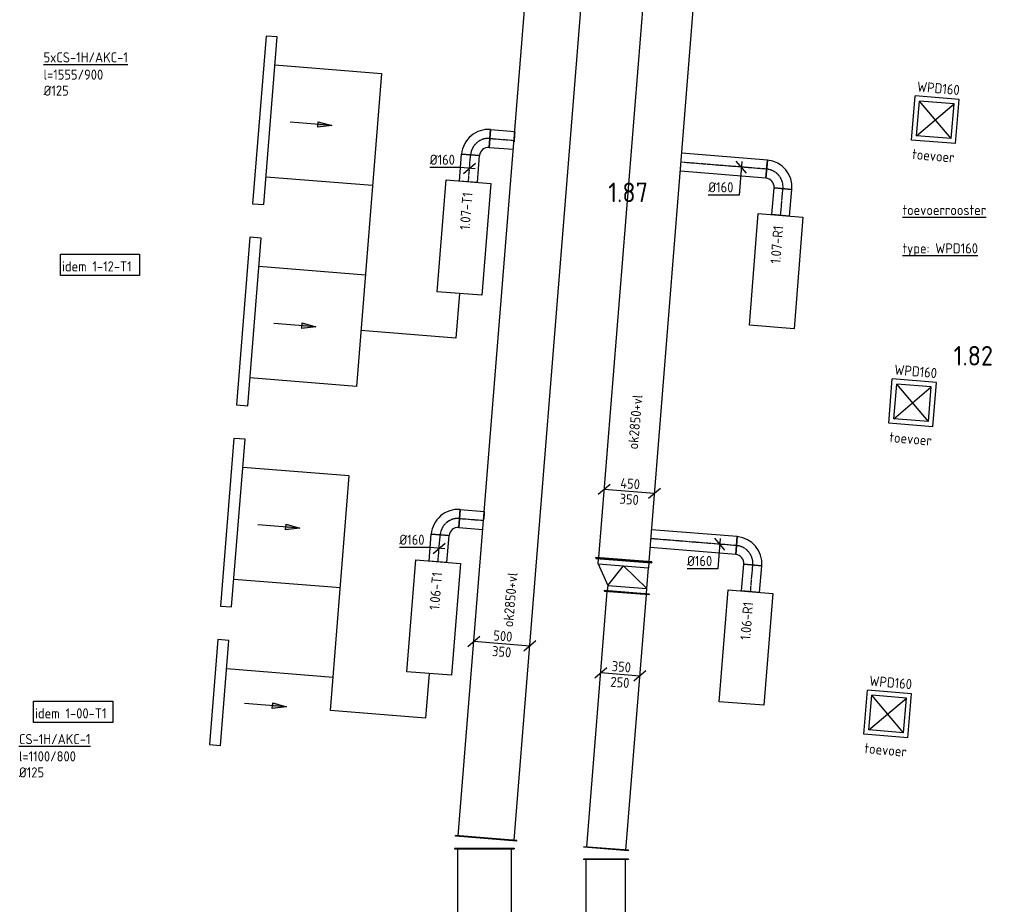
# Model space of a CAD drawing. Header units: millimetres. Extents: x -2733 to 48660, y -299 to 65852.
# Tile 8 of 44: x -2405 to 6379, y 21500 to 29389. Entities that reach past the tile are written whole.
import ezdxf

# ---------------------------------------------------------------- set-up
doc = ezdxf.new("R2010")
doc.units = ezdxf.units.MM
doc.linetypes.add('CENTER2', pattern=[28.575, 19.05, -3.175, 3.175, -3.175])
doc.linetypes.add('SMALL_DASH', pattern=[1.5, 0.5, -1])
for name, color, linetype in [('bTuwkundig', 7, 'Continuous'), ('WL570---_APP', 2, 'Continuous'), ('WL570---_RETOUR_D', 4, 'Continuous'), ('WL570---_RETOUR_HL', 1, 'CENTER2'), ('WL570---_TOEVOER', 3, 'Continuous'), ('WL570---_TOEVOER_D', 3, 'Continuous'), ('WL570---_TOEVOER_HL', 1, 'CENTER2'), ('WL570---_TOEVOER_RST', 3, 'Continuous'), ('WL570---_TOEVOER_RST_HL', 1, 'CENTER2'), ('WM570---', 1, 'Continuous'), ('WM570---_RETOUR', 1, 'Continuous'), ('WM570---_TOEVOER', 1, 'Continuous')]:
    doc.layers.add(name, color=color, linetype=linetype)
doc.styles.add('STABICAD-018', font='ISOCP.SHX', dxfattribs={"height": 90})
doc.styles.add('STABICAD-025', font='ISOCP.SHX', dxfattribs={"height": 125})
doc.styles.add('STABICAD-035', font='ISOCP.SHX', dxfattribs={"height": 175})

# ---------------------------------------------------------------- blocks, each defined once
blk = doc.blocks.new('*U131')
at = {"color": 0, "linetype": 'Continuous'}
for p, q in [((0, 265, -2975), (5, 265, -2975)), ((0, -265, -2975), (0, 265, -2975)), ((5, -265, -2975), (5, 265, -2975)), ((1488.2, 265, -2975), (1483.2, 265, -2975)), ((1483.2, -265, -2975), (1483.2, 265, -2975)), ((1488.2, -265, -2975), (1488.2, 265, -2975)), ((5, 240, -2975), (1483.2, 240, -2975)), ((5, -240, -2975), (1483.2, -240, -2975)), ((0, -265, -2975), (5, -265, -2975)), ((1488.2, -265, -2975), (1483.2, -265, -2975))]:
    blk.add_line(p, q, dxfattribs=at)
at = {"layer": 'WM570---', "color": 2, "style": 'STABICAD-018'}
for tag, p in [('CODE', (1740, 22000.8, 2975)), ('SECTIONCODE', (1890, 21851.9, 2975)), ('POSITIONCODE', (1890, 21390.4, 2975))]:
    blk.add_attdef(tag, p, '', height=1.8, dxfattribs=at)
blk = doc.blocks.new('*U127')
at = {"color": 0, "linetype": 'Continuous'}
for p, q in [((0, 200, -2975), (5, 200, -2975)), ((0, -200, -2975), (0, 200, -2975)), ((5, -200, -2975), (5, 200, -2975)), ((1467.9, 200, -2975), (1462.9, 200, -2975)), ((1462.9, -200, -2975), (1462.9, 200, -2975)), ((1467.9, -200, -2975), (1467.9, 200, -2975)), ((5, 175, -2975), (1462.9, 175, -2975)), ((5, -175, -2975), (1462.9, -175, -2975)), ((0, -200, -2975), (5, -200, -2975)), ((1467.9, -200, -2975), (1462.9, -200, -2975))]:
    blk.add_line(p, q, dxfattribs=at)
at = {"layer": 'WM570---', "color": 2, "style": 'STABICAD-018'}
for tag, p in [('POSITIONCODE', (2675, 21399.7, 2975)), ('CODE', (2825, 20436, 2975)), ('SECTIONCODE', (2825, 20436, 2975))]:
    blk.add_attdef(tag, p, '', height=1.8, dxfattribs=at)
blk = doc.blocks.new('*U556')
at = {"color": 0, "linetype": 'Continuous'}
for p, q in [((0, 275, -3025), (5, 275, -3025)), ((0, -275, -3025), (0, 275, -3025)), ((5, -275, -3025), (5, 275, -3025)), ((9193.7, 275, -3025), (9188.7, 275, -3025)), ((9188.7, -275, -3025), (9188.7, 275, -3025)), ((9193.7, -275, -3025), (9193.7, 275, -3025)), ((5, 250, -3025), (9188.7, 250, -3025)), ((5, -250, -3025), (9188.7, -250, -3025)), ((0, -275, -3025), (5, -275, -3025)), ((9193.7, -275, -3025), (9188.7, -275, -3025))]:
    blk.add_line(p, q, dxfattribs=at)
at = {"layer": 'WL570---_TOEVOER_D', "color": 2, "style": 'STABICAD-018'}
for tag, p in [('POSITIONCODE', (1829.9, 24870.1, 3025)), ('SECTIONCODE', (1775.2, 24188.8, 3025))]:
    blk.add_attdef(tag, p, '', height=1.8, dxfattribs=at)
blk.add_attdef('CODE', (1756.9, 22086, 3025), '', height=1.8, rotation=175, dxfattribs=at)
blk = doc.blocks.new('*U560')
at = {"color": 0, "linetype": 'Continuous'}
for p, q in [((-195.4, 65.8, -3025), (-303, -25.8, -3025)), ((249.2, -20, -3025), (-249.2, 20, -3025)), ((303, 25.8, -3025), (195.4, -65.8, -3025))]:
    blk.add_line(p, q, dxfattribs=at)
at = {"color": 0, "linetype": 'Continuous', "style": 'STABICAD-018'}
for s, p in [('500', (-78.8, 31.4, -3025)), ('350', (-90, -108.1, -3025))]:
    blk.add_text(s, height=90, rotation=355.41, dxfattribs=at).set_placement(p)
at = {"layer": 'WL570---_TOEVOER_D', "color": 2, "style": 'STABICAD-018'}
blk.add_attdef('CODE', (1896.3, 23822.7, 3025), '', height=1.8, dxfattribs=at)
blk = doc.blocks.new('*U587')
at = {"color": 0, "linetype": 'Continuous'}
for p, q in [((0, 250, -3025), (5, 250, -3025)), ((0, -250, -3025), (0, 250, -3025)), ((5, -250, -3025), (5, 250, -3025)), ((5, 225, -3025), (6616, 225, -3025)), ((6621, 250, -3025), (6616, 250, -3025)), ((6616, -250, -3025), (6616, 250, -3025)), ((6621, -250, -3025), (6621, 250, -3025)), ((0, -250, -3025), (5, -250, -3025)), ((5, -225, -3025), (6616, -225, -3025)), ((6621, -250, -3025), (6616, -250, -3025))]:
    blk.add_line(p, q, dxfattribs=at)
at = {"layer": 'WM570---', "color": 2, "style": 'STABICAD-018'}
for tag, p in [('SECTIONCODE', (3020.4, 26888.9, 3025)), ('POSITIONCODE', (2953.4, 26054.9, 3025))]:
    blk.add_attdef(tag, p, '', height=1.8, dxfattribs=at)
blk.add_attdef('CODE', (2984.6, 24569.3, 3025), '', height=1.8, rotation=175, dxfattribs=at)
blk = doc.blocks.new('*U588')
at = {"color": 0, "linetype": 'Continuous'}
for p, q in [((0, 200, -2975), (5, 200, -2975)), ((0, -200, -2975), (0, 200, -2975)), ((5, -200, -2975), (5, 200, -2975)), ((2294.2, 200, -2975), (2289.2, 200, -2975)), ((2289.2, -200, -2975), (2289.2, 200, -2975)), ((2294.2, -200, -2975), (2294.2, 200, -2975)), ((5, 175, -2975), (2289.2, 175, -2975)), ((5, -175, -2975), (2289.2, -175, -2975)), ((0, -200, -2975), (5, -200, -2975)), ((2294.2, -200, -2975), (2289.2, -200, -2975))]:
    blk.add_line(p, q, dxfattribs=at)
at = {"layer": 'WM570---', "color": 2, "style": 'STABICAD-018'}
for tag, p in [('POSITIONCODE', (2797.6, 23489.7, 2975)), ('CODE', (2827.9, 21992.7, 2975)), ('SECTIONCODE', (2827.9, 21992.7, 2975))]:
    blk.add_attdef(tag, p, '', height=1.8, rotation=355, dxfattribs=at)
blk = doc.blocks.new('*U589')
at = {"color": 0, "linetype": 'Continuous'}
for p, q in [((-50, 250, -3025), (-45, 250, -3025)), ((-50, -250, -3025), (-50, 250, -3025)), ((-45, -250, -3025), (-45, 250, -3025)), ((-45, 225, -3025), (0, 225, -3025)), ((186.6, 225, -3025), (0, 225, -3025)), ((0, -225, -3025), (0, 225, -3025)), ((186.6, 225, -3025), (0, 0, -3025)), ((231.6, 225, -3025), (186.6, 225, -3025)), ((186.6, -125, -3025), (186.6, 225, -3025)), ((236.6, 250, -3025), (231.6, 250, -3025)), ((231.6, -150, -3025), (231.6, 250, -3025)), ((236.6, -150, -3025), (236.6, 250, -3025)), ((186.6, -125, -3025), (0, 0, -3025)), ((0, -225, -3025), (186.6, -125, -3025)), ((186.6, -125, -3025), (231.6, -125, -3025)), ((236.6, -150, -3025), (231.6, -150, -3025)), ((-50, -250, -3025), (-45, -250, -3025)), ((0, -225, -3025), (-45, -225, -3025))]:
    blk.add_line(p, q, dxfattribs=at)
at = {"layer": 'WM570---', "color": 2, "style": 'STABICAD-018'}
for tag in ['CODE', 'SECTIONCODE', 'POSITIONCODE']:
    blk.add_attdef(tag, (2980.6, 24519.4, 3025), '', height=1.8, dxfattribs=at)
blk = doc.blocks.new('*U142')
at = {"color": 0, "linetype": 'Continuous'}
for p, q in [((0, 80, -3000), (238.9, 80, -3000)), ((0, -80, -3000), (0, 80, -3000)), ((238.9, 80, -3000), (238.9, -80, -3000)), ((0, -80, -3000), (238.9, -80, -3000))]:
    blk.add_line(p, q, dxfattribs=at)
at = {"layer": 'WL570---_RETOUR_HL', "linetype": 'CENTER2'}
blk.add_line((0, 0, -3000), (238.9, 0, -3000), dxfattribs=at)
at = {"layer": 'WM570---', "color": 2, "style": 'STABICAD-018'}
for tag in ['CODE', 'SECTIONCODE', 'POSITIONCODE']:
    blk.add_attdef(tag, (4114.9, 24287.8, 3000), '', height=1.8, dxfattribs=at)
blk = doc.blocks.new('*U143')
at = {"color": 0, "linetype": 'Continuous'}
for p, q in [((-80, 160, -3000), (80, 160, -3000)), ((0, 160, -3000), (76, 160, -3000)), ((76, 160, -3000), (76, 160.5, -3000)), ((-160, -80, -3000), (-160, 80, -3000))]:
    blk.add_line(p, q, dxfattribs=at)
for radius in [80, 240]:
    blk.add_arc((-160, 160, -3000), radius, 270, 0, dxfattribs=at)
at = {"layer": 'WL570---_RETOUR_HL', "linetype": 'CENTER2'}
blk.add_arc((-160, 160, -3000), 160, 270, 0, dxfattribs=at)
at = {"layer": 'WM570---', "color": 2, "style": 'STABICAD-018'}
for tag in ['CODE', 'SECTIONCODE', 'POSITIONCODE']:
    blk.add_attdef(tag, (4149.6, 24685.1, 3000), '', height=1.8, dxfattribs=at)
blk = doc.blocks.new('*U590')
at = {"color": 0, "linetype": 'Continuous'}
for p, q in [((0, 80, -3000), (767, 80, -3000)), ((0, -80, -3000), (0, 80, -3000)), ((0, -80, -3000), (767, -80, -3000))]:
    blk.add_line(p, q, dxfattribs=at)
at = {"color": 2, "linetype": 'SMALL_DASH'}
blk.add_line((767, 80, -3000), (767, -80, -3000), dxfattribs=at)
at = {"layer": 'WL570---_RETOUR_HL', "linetype": 'CENTER2'}
blk.add_line((0, 0, -3000), (767, 0, -3000), dxfattribs=at)
at = {"layer": 'WM570---', "color": 2, "style": 'STABICAD-018'}
for tag in ['CODE', 'SECTIONCODE', 'POSITIONCODE']:
    blk.add_attdef(tag, (3990.2, 24699.1, 3000), '', height=1.8, dxfattribs=at)
blk = doc.blocks.new('*U598')
at = {"color": 0, "linetype": 'Continuous'}
for p, q in [((45.8, -53.8, -3000), (-45.8, 53.8, -3000)), ((4, 49.8, -3000), (-17.6, -218.9, -3000)), ((-17.6, -218.9, -3000), (-292.6, -218.9, -3000))]:
    blk.add_line(p, q, dxfattribs=at)
at = {"color": 0, "linetype": 'Continuous', "style": 'STABICAD-018'}
blk.add_text('%%c160', height=90, dxfattribs=at).set_placement((-292.6, -193.9, -3000))
at = {"layer": 'WM570---', "color": 2, "style": 'STABICAD-018'}
blk.add_attdef('CODE', (3841, 24711.1, 3000), '', height=1.8, dxfattribs=at)
blk = doc.blocks.new('*U597')
at = {"color": 0, "linetype": 'Continuous'}
for p, q in [((-120.6, 59.8, -2975), (-228.3, -31.8, -2975)), ((174.4, -14, -2975), (-174.4, 14, -2975)), ((228.3, 31.8, -2975), (120.6, -59.8, -2975))]:
    blk.add_line(p, q, dxfattribs=at)
at = {"color": 0, "linetype": 'Continuous', "style": 'STABICAD-018'}
for s, p in [('350', (-78.8, 31.4, -2975)), ('250', (-91.1, -108.1, -2975))]:
    blk.add_text(s, height=90, rotation=355.41, dxfattribs=at).set_placement(p)
at = {"layer": 'WM570---', "color": 2, "style": 'STABICAD-018'}
blk.add_attdef('CODE', (2952.9, 23549.2, 2975), '', height=1.8, dxfattribs=at)
blk = doc.blocks.new('*U596')
at = {"color": 0, "linetype": 'Continuous'}
for p, q in [((-170.4, 63.8, -3025), (-278.1, -27.8, -3025)), ((224.3, -18, -3025), (-224.3, 18, -3025)), ((278.1, 27.8, -3025), (170.4, -63.8, -3025))]:
    blk.add_line(p, q, dxfattribs=at)
at = {"color": 0, "linetype": 'Continuous', "style": 'STABICAD-018'}
for s, p in [('450', (-83.3, 31.8, -3025)), ('350', (-90, -108.1, -3025))]:
    blk.add_text(s, height=90, rotation=355.41, dxfattribs=at).set_placement(p)
at = {"layer": 'WM570---', "color": 2, "style": 'STABICAD-018'}
blk.add_attdef('CODE', (3033.8, 25181.6, 3025), '', height=1.8, dxfattribs=at)
blk = doc.blocks.new('*U136')
at = {"color": 0, "linetype": 'Continuous'}
for p, q in [((0, 80, -3000), (240, 80, -3000)), ((0, -80, -3000), (0, 80, -3000)), ((240, 80, -3000), (240, -80, -3000)), ((0, -80, -3000), (240, -80, -3000))]:
    blk.add_line(p, q, dxfattribs=at)
at = {"layer": 'WL570---_TOEVOER_HL', "linetype": 'CENTER2'}
blk.add_line((0, 0, -3000), (240, 0, -3000), dxfattribs=at)
at = {"layer": 'WM570---', "color": 2, "style": 'STABICAD-018'}
for tag in ['SECTIONCODE', 'CODE', 'POSITIONCODE']:
    blk.add_attdef(tag, (1327.3, 24555.2, 3000), '', height=1.8, dxfattribs=at)
blk = doc.blocks.new('*U138')
at = {"color": 0, "linetype": 'Continuous'}
for p, q in [((-160, -80, -3000), (-160, 80, -3000)), ((80, -160, -3000), (-80, -160, -3000)), ((76, -160, -3000), (0, -160, -3000)), ((76, -160, -3000), (76, -160, -3000))]:
    blk.add_line(p, q, dxfattribs=at)
for radius, start in [(240, 0), (80, 360)]:
    blk.add_arc((-160, -160, -3000), radius, start, 90, dxfattribs=at)
at = {"layer": 'WL570---_TOEVOER_HL', "linetype": 'CENTER2'}
blk.add_arc((-160, -160, -3000), 160, 0, 90, dxfattribs=at)
at = {"layer": 'WM570---', "color": 2, "style": 'STABICAD-018'}
for tag in ['SECTIONCODE', 'CODE', 'POSITIONCODE']:
    blk.add_attdef(tag, (1359.2, 24953.8, 3000), '', height=1.8, dxfattribs=at)
blk = doc.blocks.new('*U559')
at = {"color": 0, "linetype": 'Continuous'}
for p, q in [((0, 80, -3000), (215.9, 80, -3000)), ((0, -80, -3000), (0, 80, -3000)), ((0, -80, -3000), (215.9, -80, -3000))]:
    blk.add_line(p, q, dxfattribs=at)
at = {"color": 2, "linetype": 'SMALL_DASH'}
blk.add_line((215.9, 80, -3000), (215.9, -80, -3000), dxfattribs=at)
at = {"layer": 'WL570---_TOEVOER_HL', "linetype": 'CENTER2'}
blk.add_line((0, 0, -3000), (215.9, 0, -3000), dxfattribs=at)
at = {"layer": 'WL570---_TOEVOER_D', "color": 2, "style": 'STABICAD-018'}
for tag in ['SECTIONCODE', 'CODE', 'POSITIONCODE']:
    blk.add_attdef(tag, (1518.7, 24941.1, 3000), '', height=1.8, dxfattribs=at)
blk = doc.blocks.new('*U140')
at = {"color": 0, "linetype": 'Continuous'}
for p, q in [((-79.7, 6.4, -3000), (-354.8, 6.4, -3000)), ((49.8, -4, -3000), (-79.7, 6.4, -3000)), ((-53.8, -45.9, -3000), (53.8, 45.9, -3000))]:
    blk.add_line(p, q, dxfattribs=at)
at = {"color": 0, "linetype": 'Continuous', "style": 'STABICAD-018'}
blk.add_text('%%c160', height=90, dxfattribs=at).set_placement((-354.8, 31.4, -3000))
at = {"layer": 'WM570---', "color": 2, "style": 'STABICAD-018'}
blk.add_attdef('CODE', (1336.9, 24674.8, 3000), '', height=1.8, dxfattribs=at)
blk = doc.blocks.new('*U137')
at = {"color": 0, "linetype": 'Continuous'}
for p, q in [((0, 80, -3000), (240, 80, -3000)), ((0, -80, -3000), (0, 80, -3000)), ((240, 80, -3000), (240, -80, -3000)), ((0, -80, -3000), (240, -80, -3000))]:
    blk.add_line(p, q, dxfattribs=at)
at = {"layer": 'WL570---_TOEVOER_HL', "linetype": 'CENTER2'}
blk.add_line((0, 0, -3000), (240, 0, -3000), dxfattribs=at)
at = {"layer": 'WM570---', "color": 2, "style": 'STABICAD-018'}
for tag in ['CODE', 'SECTIONCODE', 'POSITIONCODE']:
    blk.add_attdef(tag, (1598.5, 27944.3, 3000), '', height=1.8, dxfattribs=at)
blk = doc.blocks.new('*U141')
at = {"color": 0, "linetype": 'Continuous'}
for p, q in [((-79.7, 6.4, -3000), (-354.8, 6.4, -3000)), ((49.8, -4, -3000), (-79.7, 6.4, -3000)), ((-53.8, -45.9, -3000), (53.8, 45.9, -3000))]:
    blk.add_line(p, q, dxfattribs=at)
at = {"color": 0, "linetype": 'Continuous', "style": 'STABICAD-018'}
blk.add_text('%%c160', height=90, dxfattribs=at).set_placement((-354.8, 31.4, -3000))
at = {"layer": 'WM570---', "color": 2, "style": 'STABICAD-018'}
blk.add_attdef('CODE', (1608.1, 28064, 3000), '', height=1.8, dxfattribs=at)
blk = doc.blocks.new('*U139')
at = {"color": 0, "linetype": 'Continuous'}
for p, q in [((-160, -80, -3000), (-160, 80, -3000)), ((80, -160, -3000), (-80, -160, -3000)), ((76, -160, -3000), (0, -160, -3000)), ((76, -160, -3000), (76, -160, -3000))]:
    blk.add_line(p, q, dxfattribs=at)
for radius, start in [(240, 0), (80, 360)]:
    blk.add_arc((-160, -160, -3000), radius, start, 90, dxfattribs=at)
at = {"layer": 'WL570---_TOEVOER_HL', "linetype": 'CENTER2'}
blk.add_arc((-160, -160, -3000), 160, 0, 90, dxfattribs=at)
at = {"layer": 'WM570---', "color": 2, "style": 'STABICAD-018'}
for tag in ['CODE', 'SECTIONCODE', 'POSITIONCODE']:
    blk.add_attdef(tag, (1630.4, 28343, 3000), '', height=1.8, dxfattribs=at)
blk = doc.blocks.new('*U558')
at = {"color": 0, "linetype": 'Continuous'}
for p, q in [((0, 80, -3000), (216.8, 80, -3000)), ((0, -80, -3000), (0, 80, -3000)), ((0, -80, -3000), (216.8, -80, -3000))]:
    blk.add_line(p, q, dxfattribs=at)
at = {"color": 2, "linetype": 'SMALL_DASH'}
blk.add_line((216.8, 80, -3000), (216.8, -80, -3000), dxfattribs=at)
at = {"layer": 'WL570---_TOEVOER_HL', "linetype": 'CENTER2'}
blk.add_line((0, 0, -3000), (216.8, 0, -3000), dxfattribs=at)
at = {"layer": 'WL570---_TOEVOER_D', "color": 2, "style": 'STABICAD-018'}
for tag in ['CODE', 'SECTIONCODE', 'POSITIONCODE']:
    blk.add_attdef(tag, (1789.9, 28330.3, 3000), '', height=1.8, dxfattribs=at)
blk = doc.blocks.new('*U145')
at = {"color": 0, "linetype": 'Continuous'}
for p, q in [((0, 80, -3000), (238.9, 80, -3000)), ((0, -80, -3000), (0, 80, -3000)), ((238.9, 80, -3000), (238.9, -80, -3000)), ((0, -80, -3000), (238.9, -80, -3000))]:
    blk.add_line(p, q, dxfattribs=at)
at = {"layer": 'WL570---_RETOUR_HL', "linetype": 'CENTER2'}
blk.add_line((0, 0, -3000), (238.9, 0, -3000), dxfattribs=at)
at = {"layer": 'WM570---', "color": 2, "style": 'STABICAD-018'}
for tag in ['SECTIONCODE', 'CODE', 'POSITIONCODE']:
    blk.add_attdef(tag, (4383.5, 27645.3, 3000), '', height=1.8, dxfattribs=at)
blk = doc.blocks.new('*U144')
at = {"color": 0, "linetype": 'Continuous'}
for p, q in [((-80, 160, -3000), (80, 160, -3000)), ((0, 160, -3000), (76, 160, -3000)), ((76, 160, -3000), (76, 160.5, -3000)), ((-160, -80, -3000), (-160, 80, -3000))]:
    blk.add_line(p, q, dxfattribs=at)
for radius, end in [(80, 0), (240, 360)]:
    blk.add_arc((-160, 160, -3000), radius, 270, end, dxfattribs=at)
at = {"layer": 'WL570---_RETOUR_HL', "linetype": 'CENTER2'}
blk.add_arc((-160, 160, -3000), 160, 270, 0, dxfattribs=at)
at = {"layer": 'WM570---', "color": 2, "style": 'STABICAD-018'}
for tag in ['CODE', 'SECTIONCODE', 'POSITIONCODE']:
    blk.add_attdef(tag, (4418.3, 28042.6, 3000), '', height=1.8, dxfattribs=at)
blk = doc.blocks.new('*U591')
at = {"color": 0, "linetype": 'Continuous'}
for p, q in [((0, 80, -3000), (766.1, 80, -3000)), ((0, -80, -3000), (0, 80, -3000)), ((0, -80, -3000), (766.1, -80, -3000))]:
    blk.add_line(p, q, dxfattribs=at)
at = {"color": 2, "linetype": 'SMALL_DASH'}
blk.add_line((766.1, 80, -3000), (766.1, -80, -3000), dxfattribs=at)
at = {"layer": 'WL570---_RETOUR_HL', "linetype": 'CENTER2'}
blk.add_line((0, 0, -3000), (766.1, 0, -3000), dxfattribs=at)
at = {"layer": 'WM570---', "color": 2, "style": 'STABICAD-018'}
for tag in ['CODE', 'SECTIONCODE', 'POSITIONCODE']:
    blk.add_attdef(tag, (4258.9, 28056.6, 3000), '', height=1.8, dxfattribs=at)
blk = doc.blocks.new('*U599')
at = {"color": 0, "linetype": 'Continuous'}
for p, q in [((45.8, -53.8, -3000), (-45.8, 53.8, -3000)), ((4, 49.8, -3000), (-20, -249.7, -3000)), ((-20, -249.7, -3000), (-295.1, -249.7, -3000))]:
    blk.add_line(p, q, dxfattribs=at)
at = {"color": 0, "linetype": 'Continuous', "style": 'STABICAD-018'}
blk.add_text('%%c160', height=90, dxfattribs=at).set_placement((-295.1, -224.7, -3000))
at = {"layer": 'WM570---', "color": 2, "style": 'STABICAD-018'}
blk.add_attdef('CODE', (4033, 28074.7, 3000), '', height=1.8, dxfattribs=at)
blk = doc.blocks.new('*U909')
at = {"color": 0, "linetype": 'Continuous'}
for p, q in [((197.5, 197.5, -2700), (-197.5, 197.5, -2700)), ((-197.5, -197.5, -2700), (-197.5, 197.5, -2700)), ((197.5, -197.5, -2700), (197.5, 197.5, -2700)), ((155, 155, -2700), (-155, 155, -2700)), ((-155, -155, -2700), (-155, 155, -2700)), ((155, -155, -2700), (-155, 155, -2700)), ((-155, -155, -2700), (155, 155, -2700)), ((155, -155, -2700), (155, 155, -2700)), ((155, -155, -2700), (-155, -155, -2700)), ((197.5, -197.5, -2700), (-197.5, -197.5, -2700))]:
    blk.add_line(p, q, dxfattribs=at)
at = {"layer": 'WL570---_TOEVOER_RST_HL', "linetype": 'CENTER2'}
blk.add_circle((0, 0, -2700), 0.0125, dxfattribs=at)
at = {"layer": 'WL570---_TOEVOER_D', "color": 2}
for tag, p, style in [('CODE', (5262.6, 23512.5, 2700), 'STABICAD-018'), ('SECTIONCODE', (5338.1, 23197.4, 2700), 'STABICAD-025'), ('MATERIALCODE', (5338.1, 23197.4, 2700), 'STABICAD-025'), ('POSITIONCODE', (5338.1, 23197.4, 2700), 'STABICAD-025'), ('FLOW', (5128.4, 22847.5, 2700), 'STABICAD-018'), ('FLOWPREFIX', (5128.4, 22847.5, 2700), 'STABICAD-018'), ('FLOWSUFFIX', (5332.8, 22883.2, 2700), 'STABICAD-018')]:
    blk.add_attdef(tag, p, '', height=1.8, rotation=355, dxfattribs=dict(at, style=style))
at = {"layer": 'WL570---_TOEVOER_D', "color": 1, "style": 'STABICAD-018'}
blk.add_attdef('PRODUCTCODE', (5171.9, 23449.9, 2700), '', height=1.8, rotation=355, dxfattribs=at)
blk = doc.blocks.new('DM_SYM002')
at = {"color": 0, "linetype": 'Continuous'}
for p, q in [((0, 0), (-7.5, 0)), ((-2.5, -0.5), (-2.5, 0.5)), ((-2.5, 0.5), (0, 0)), ((0, 0), (-2.5, -0.5))]:
    blk.add_line(p, q, dxfattribs=at)
blk.add_solid([(-2.5, 0.5), (-2.5, -0.5), (0, 0)], dxfattribs=at)

msp = doc.modelspace()

# ---------------------------------------------------------------- linework, layer by layer
at = {"layer": 'WL570---_APP'}
for points in [[(1399.1, 27960.3), (1797.9, 27928.4), (1718.1, 26931.6), (1319.4, 26963.5)], [(4184.2, 27661.3), (4582.9, 27629.4), (4503.1, 26632.5), (4104.4, 26664.4)], [(1128, 24571.1), (1526.7, 24539.2), (1446.9, 23542.4), (1048.2, 23574.3)], [(3915.5, 24303.8), (4314.2, 24271.9), (4234.5, 23275), (3835.8, 23306.9)]]:
    msp.add_lwpolyline(points, close=True, dxfattribs=at)
at = {"layer": 'WL570---_TOEVOER_D'}
for points in [[(-107.3, 29235.7), (-207, 29243.7), (-326.6, 27748.5), (-227, 27740.5)], [(-250.9, 27441.5), (-350.6, 27449.4), (-470.2, 25954.2), (-370.5, 25946.2)], [(-394.5, 25647.2), (-494.1, 25655.2), (-613.8, 24160), (-514.1, 24152)], [(-538, 23852.9), (-637.7, 23860.9), (-712.7, 22923.8), (-613, 22915.8)]]:
    msp.add_lwpolyline(points, close=True, dxfattribs=at)
for points in [[(-127.4, 28985.3), (823, 28909.3), (599.7, 26118.2), (-350.7, 26194.2)], [(-207.1, 27988.5), (743.2, 27912.4)], [(-270.9, 27191), (679.4, 27115)], [(1518.7, 26947.5), (1486.8, 26548.8), (639.5, 26616.6)], [(1247.6, 23558.3), (1215.7, 23159.6), (368.4, 23227.4), (535.9, 25320.7), (-414.5, 25396.8)], [(-494.3, 24400), (456.1, 24323.9)], [(-558.1, 23602.5), (392.3, 23526.5)]]:
    msp.add_lwpolyline(points, dxfattribs=at)
at = {"layer": 'WM570---_TOEVOER'}
for points in [[(-2040.8, 27297), (-1335.2, 27297), (-1335.2, 27108.7), (-2040.8, 27108.7)], [(-2280.8, 23310.9), (-1575.2, 23310.9), (-1575.2, 23122.7), (-2280.8, 23122.7)]]:
    msp.add_lwpolyline(points, close=True, dxfattribs=at)

# ---------------------------------------------------------------- block references
at = {"layer": 'WL570---_RETOUR_D', "linetype": 'Continuous'}
for name, p, rotation in [('*U587', (2984.6, 24569.3, 3025), 85.41), ('*U591', (4258.9, 28056.6, 3000), 175.4099999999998), ('*U144', (4418.3, 28042.6, 3000), 85.00000000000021), ('*U145', (4383.5, 27645.3, 3000), 85.00000000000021), ('*U590', (3990.2, 24699.1, 3000), 175.4100000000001), ('*U143', (4149.6, 24685.1, 3000), 85.00000000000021), ('*U589', (2980.6, 24519.4, 3025), 265.41), ('*U142', (4114.9, 24287.8, 3000), 85.00000000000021), ('*U588', (2827.9, 21992.7, 2975), 85.41), ('*U127', (2825, 20436, 2975), 90.00000000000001)]:
    msp.add_blockref(name, p, dxfattribs=dict(at, rotation=rotation))
at = {"layer": 'WL570---_TOEVOER', "linetype": 'Continuous', "xscale": 49.99999999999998, "yscale": 49.99999999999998, "zscale": 49.99999999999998, "rotation": 355.4126457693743}
for p in [(381.1, 28444.3), (237.5, 26650), (94, 24855.7), (-24.6, 23261.5)]:
    msp.add_blockref('DM_SYM002', p, dxfattribs=at)
at = {"layer": 'WL570---_TOEVOER_D', "linetype": 'Continuous'}
for name, p, rotation in [('*U556', (1756.9, 22086, 3025), 85.41), ('*U139', (1630.4, 28343, 3000), 85.42526662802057), ('*U558', (1789.9, 28330.3, 3000), 355.4100000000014), ('*U137', (1598.5, 27944.3, 3000), 85.42526662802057), ('*U138', (1359.2, 24953.8, 3000), 85.42526662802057), ('*U559', (1518.7, 24941.1, 3000), 355.4099999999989), ('*U136', (1327.3, 24555.2, 3000), 85.42526662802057), ('*U131', (1740, 22000.8, 2975), 270.0000000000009)]:
    msp.add_blockref(name, p, dxfattribs=dict(at, rotation=rotation))
at = {"layer": 'WL570---_TOEVOER_RST', "linetype": 'Continuous'}
ref = msp.add_blockref('*U909', (5763.6, 28496.8, 2700), dxfattribs=dict(at, rotation=355.41))
ref.add_attrib('FLOWPREFIX', 'toevoer', (5553.9, 28146.9, 2700), dxfattribs={"layer": '0', "color": 2, "linetype": 'Continuous', "height": 90, "rotation": 355, "style": 'STABICAD-018'})
ref.add_attrib('PRODUCTCODE', 'WPD160', (5597.4, 28749.3, 2700), dxfattribs={"layer": '0', "color": 1, "linetype": 'Continuous', "height": 90, "rotation": 355, "style": 'STABICAD-018'})
ref = msp.add_blockref('*U909', (5560.9, 25972.2, 2700), dxfattribs=dict(at, rotation=355.41))
ref.add_attrib('FLOWPREFIX', 'toevoer', (5351.2, 25622.3, 2700), dxfattribs={"layer": '0', "color": 2, "linetype": 'Continuous', "height": 90, "rotation": 355, "style": 'STABICAD-018'})
ref.add_attrib('PRODUCTCODE', 'WPD160', (5394.7, 26224.7, 2700), dxfattribs={"layer": '0', "color": 1, "linetype": 'Continuous', "height": 90, "rotation": 355, "style": 'STABICAD-018'})
ref = msp.add_blockref('*U909', (5338.1, 23197.4, 2700), dxfattribs=dict(at, rotation=355.41))
ref.add_attrib('FLOWPREFIX', 'toevoer', (5128.4, 22847.5, 2700), dxfattribs={"layer": '0', "color": 2, "linetype": 'Continuous', "height": 90, "rotation": 355, "style": 'STABICAD-018'})
ref.add_attrib('PRODUCTCODE', 'WPD160', (5171.9, 23449.9, 2700), dxfattribs={"layer": '0', "color": 1, "linetype": 'Continuous', "height": 90, "rotation": 355, "style": 'STABICAD-018'})
at = {"layer": 'WM570---_RETOUR', "linetype": 'Continuous'}
for name, p in [('*U599', (4033, 28074.7, 3000)), ('*U596', (3033.8, 25181.6, 3025)), ('*U598', (3841, 24711.1, 3000)), ('*U597', (2952.9, 23549.2, 2975))]:
    msp.add_blockref(name, p, dxfattribs=at)
at = {"layer": 'WM570---_TOEVOER', "linetype": 'Continuous'}
for name, p in [('*U141', (1608.1, 28064, 3000)), ('*U140', (1336.9, 24674.8, 3000)), ('*U560', (1896.3, 23822.7, 3025))]:
    msp.add_blockref(name, p, dxfattribs=at)

# ---------------------------------------------------------------- texts
at = {"layer": 'bTuwkundig', "color": 3, "style": 'STABICAD-035'}
for s, p in [('1.87', (2845.9, 27761.7, -500)), ('1.82', (5927, 26304.8, -500))]:
    msp.add_text(s, height=175, dxfattribs=at).set_placement(p)
at = {"layer": 'WL570---_TOEVOER', "style": 'STABICAD-018'}
for s, p in [('%%Utoevoerrooster', (5470.6, 27646.7)), ('%%Utype: WPD160', (5470.6, 27304.7))]:
    msp.add_text(s, height=90, dxfattribs=at).set_placement(p)
at = {"layer": 'WM570---', "style": 'STABICAD-018'}
for s, p in [('%%U5xCS-1H/AKC-1', (-2192, 29008.3)), ('l=1555/900', (-2192, 28854.6)), ('%%C125', (-2192, 28711.6)), ('%%UCS-1H/AKC-1', (-2411.7, 22928.1)), ('l=1100/800', (-2411.7, 22774.4)), ('%%C125', (-2411.7, 22631.4))]:
    msp.add_text(s, height=90, dxfattribs=at).set_placement(p)
for s, p in [('1.07-T1', (1609.4, 27511.5)), ('1.07-R1', (4381.1, 27210.7)), ('1.06-T1', (1338.2, 24122.3)), ('1.06-R1', (4112.5, 23853.2))]:
    msp.add_text(s, height=90, rotation=85.41, dxfattribs=at).set_placement(p)
at = {"layer": 'WM570---_RETOUR', "linetype": 'Continuous', "style": 'STABICAD-018'}
msp.add_text('ok2850+vl', height=90, rotation=85, dxfattribs=at).set_placement((3109.4, 25554.6))
at = {"layer": 'WM570---_TOEVOER', "style": 'STABICAD-018'}
for s, p in [('idem 1-12-T1', (-2027.6, 27144)), ('idem 1-00-T1', (-2267.6, 23158))]:
    msp.add_text(s, height=90, dxfattribs=at).set_placement(p)
at = {"layer": 'WM570---_TOEVOER', "linetype": 'Continuous', "style": 'STABICAD-018'}
msp.add_text('ok2850+vl', height=90, rotation=85, dxfattribs=at).set_placement((1995.4, 23968.7))

doc.saveas('drawing.dxf')
